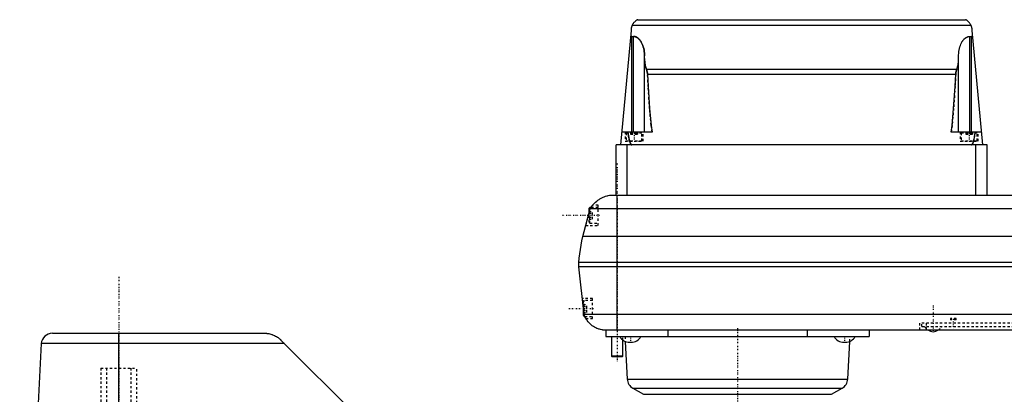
# Model space of a CAD drawing. Extents: x -614 to 147, y -510 to 213.
# Tile 3 of 4: x -594 to -156, y -191 to -24. Entities that reach past the tile are written whole.
import ezdxf

# ---------------------------------------------------------------- set-up
doc = ezdxf.new("R2010")
doc.units = 0
doc.linetypes.add('CENTER', pattern=[1.5, 0.45, -0.5, 0.05, -0.5])
doc.linetypes.add('DASHED', pattern=[2, 1, -1])
for name, color, linetype in [('AM_0', 7, 'CONTINUOUS'), ('AM_3', 7, 'DASHED'), ('AM_7', 7, 'CENTER')]:
    doc.layers.add(name, color=color, linetype=linetype)

msp = doc.modelspace()

# ---------------------------------------------------------------- linework, layer by layer
at = {"layer": 'AM_0', "color": 7, "linetype": 'CONTINUOUS'}
for p, q in [((-319.35, -24), (-173.65, -24)), ((-322.32, -28.75), (-327, -79.7)), ((-321.83, -26.5), (-171.17, -26.5)), ((-166, -79.7), (-170.68, -28.75)), ((-322, -74), (-322, -31.44)), ((-322, -31.44), (-321.3, -31.44)), ((-321.3, -74), (-321.3, -31.44)), ((-171.7, -31.44), (-171, -31.44)), ((-171.7, -74), (-171.7, -31.44)), ((-171, -74), (-171, -31.44)), ((-316.3, -74), (-316.3, -40.09)), ((-176.7, -74), (-176.7, -40.09)), ((-315.52, -45.95), (-177.48, -45.95)), ((-315.01, -48.21), (-177.99, -48.21)), ((-313, -74), (-326.48, -74)), ((-166.52, -74), (-180, -74)), ((-329, -102), (-329, -79.7)), ((-164, -79.7), (-329, -79.7)), ((-324, -102), (-324, -79.7)), ((-169, -102), (-169, -79.7)), ((-164, -102), (-164, -79.7)), ((-331, -102), (62.5, -102)), ((-328.5, -162), (-328.5, -102)), ((-343.75, -120.5), (-340.5, -108.15)), ((-340.6, -107.5), (-341, -107.9)), ((-341, -110.04), (-341, -107.9)), ((-340.1, -107.5), (-340.6, -107.5)), ((-340.6, -108.53), (-340.6, -107.5)), ((72, -108.15), (-340.5, -108.15)), ((75.25, -120.5), (-343.75, -120.5)), ((77, -132), (-345.5, -132)), ((-345.5, -134), (-345.5, -132)), ((77, -134), (-345.5, -134)), ((-343.15, -155.2), (-345.5, -134)), ((-343.5, -155.6), (-343.5, -152.04)), ((-343.5, -155.6), (-343.1, -156)), ((74.65, -155.2), (-343.15, -155.2)), ((-343.1, -156), (-343.1, -155.35)), ((-343.1, -156), (-342.85, -156)), ((-579.53, -163.5), (-485, -163.5)), ((-550, -358.5), (-550, -163.5)), ((-335, -162), (66.5, -162)), ((-333.5, -162), (-333.5, -165)), ((-333.5, -165), (-216.5, -165)), ((-331, -165), (-331, -173.7)), ((-305.92, -162), (-305.92, -165)), ((-244.08, -162), (-244.08, -165)), ((-216.5, -162), (-216.5, -165)), ((-584.5, -168.1), (-594.1, -350.55)), ((-476.39, -168.1), (-584.5, -168.1)), ((-478, -166.5), (-422.1, -222.2)), ((-326, -173.7), (-326, -166.51)), ((-324.89, -167.14), (-324, -183.85)), ((-322.99, -167.51), (-322.27, -167.51)), ((-227.73, -167.51), (-227.01, -167.51)), ((-226, -183.85), (-225.11, -167.14)), ((-331, -173.7), (-330.7, -174)), ((-326, -173.7), (-331, -173.7)), ((-326.3, -174), (-330.7, -174)), ((-326.3, -174), (-326, -173.7)), ((-324, -183.85), (-226, -183.85)), ((-321.5, -187.95), (-316.85, -190.67)), ((-321.5, -187.95), (-228.5, -187.95)), ((-233.15, -190.67), (-228.5, -187.95)), ((-316.85, -190.67), (-233.15, -190.67))]:
    msp.add_line(p, q, dxfattribs=at)
for points in [[(-319.35, -24, 0), (-319.35, -24, 0), (-319.35, -24, 0), (-319.36, -24, 0), (-319.36, -24.01, 0), (-319.37, -24.01, 0), (-319.37, -24.01, 0), (-319.38, -24.01, 0), (-319.39, -24.02, 0), (-319.4, -24.02, 0), (-319.41, -24.03, 0), (-319.41, -24.03, 0), (-319.42, -24.03, 0), (-319.43, -24.04, 0), (-319.44, -24.05, 0), (-319.46, -24.05, 0), (-319.47, -24.06, 0), (-319.49, -24.07, 0), (-319.5, -24.07, 0), (-319.5, -24.08, 0), (-319.52, -24.09, 0), (-319.54, -24.09, 0), (-319.55, -24.1, 0), (-319.56, -24.1, 0), (-319.57, -24.11, 0), (-319.59, -24.12, 0), (-319.6, -24.13, 0), (-319.61, -24.14, 0), (-319.63, -24.15, 0), (-319.66, -24.16, 0), (-319.73, -24.2, 0), (-319.88, -24.29, 0), (-320.03, -24.39, 0), (-320.2, -24.51, 0), (-320.36, -24.64, 0), (-320.44, -24.71, 0), (-320.53, -24.78, 0), (-320.69, -24.92, 0), (-320.85, -25.08, 0), (-321.02, -25.26, 0), (-321.18, -25.46, 0), (-321.34, -25.67, 0), (-321.42, -25.78, 0), (-321.49, -25.9, 0), (-321.64, -26.13, 0), (-321.77, -26.38, 0), (-321.83, -26.5, 0)], [(-171.17, -26.5, 0), (-171.23, -26.38, 0), (-171.36, -26.13, 0), (-171.51, -25.9, 0), (-171.58, -25.78, 0), (-171.66, -25.67, 0), (-171.82, -25.46, 0), (-171.98, -25.26, 0), (-172.15, -25.08, 0), (-172.31, -24.92, 0), (-172.47, -24.78, 0), (-172.56, -24.71, 0), (-172.64, -24.64, 0), (-172.8, -24.51, 0), (-172.97, -24.39, 0), (-173.12, -24.29, 0), (-173.27, -24.2, 0), (-173.34, -24.16, 0), (-173.37, -24.15, 0), (-173.39, -24.14, 0), (-173.4, -24.13, 0), (-173.41, -24.12, 0), (-173.43, -24.11, 0), (-173.44, -24.1, 0), (-173.45, -24.1, 0), (-173.46, -24.09, 0), (-173.48, -24.09, 0), (-173.5, -24.08, 0), (-173.5, -24.07, 0), (-173.51, -24.07, 0), (-173.53, -24.06, 0), (-173.54, -24.05, 0), (-173.56, -24.05, 0), (-173.57, -24.04, 0), (-173.58, -24.03, 0), (-173.59, -24.03, 0), (-173.59, -24.03, 0), (-173.6, -24.02, 0), (-173.61, -24.02, 0), (-173.62, -24.01, 0), (-173.63, -24.01, 0), (-173.63, -24.01, 0), (-173.64, -24.01, 0), (-173.64, -24, 0), (-173.65, -24, 0), (-173.65, -24, 0), (-173.65, -24, 0)], [(-321.83, -26.5, 0), (-321.85, -26.56, 0), (-321.91, -26.68, 0), (-321.96, -26.8, 0), (-321.98, -26.86, 0), (-322, -26.92, 0), (-322.04, -27.04, 0), (-322.08, -27.16, 0), (-322.12, -27.28, 0), (-322.16, -27.41, 0), (-322.19, -27.53, 0), (-322.2, -27.6, 0), (-322.21, -27.66, 0), (-322.24, -27.79, 0), (-322.26, -27.91, 0), (-322.28, -28.04, 0), (-322.29, -28.17, 0), (-322.31, -28.3, 0), (-322.31, -28.36, 0), (-322.32, -28.43, 0), (-322.32, -28.56, 0), (-322.32, -28.69, 0), (-322.32, -28.75, 0)], [(-170.68, -28.75, 0), (-170.68, -28.69, 0), (-170.68, -28.56, 0), (-170.68, -28.43, 0), (-170.69, -28.36, 0), (-170.69, -28.3, 0), (-170.71, -28.17, 0), (-170.72, -28.04, 0), (-170.74, -27.91, 0), (-170.76, -27.79, 0), (-170.79, -27.66, 0), (-170.8, -27.6, 0), (-170.81, -27.53, 0), (-170.84, -27.41, 0), (-170.88, -27.28, 0), (-170.92, -27.16, 0), (-170.96, -27.04, 0), (-171, -26.92, 0), (-171.02, -26.86, 0), (-171.04, -26.8, 0), (-171.09, -26.68, 0), (-171.15, -26.56, 0), (-171.17, -26.5, 0)], [(-322.57, -31.38, 0), (-322.55, -31.39, 0), (-322.52, -31.39, 0), (-322.49, -31.4, 0), (-322.47, -31.4, 0), (-322.46, -31.4, 0), (-322.43, -31.41, 0), (-322.39, -31.41, 0), (-322.36, -31.42, 0), (-322.33, -31.42, 0), (-322.3, -31.42, 0), (-322.28, -31.42, 0), (-322.27, -31.43, 0), (-322.24, -31.43, 0), (-322.2, -31.43, 0), (-322.17, -31.43, 0), (-322.14, -31.43, 0), (-322.11, -31.44, 0), (-322.09, -31.44, 0), (-322.08, -31.44, 0), (-322.05, -31.44, 0), (-322.02, -31.44, 0), (-322, -31.44, 0)], [(-321.3, -31.44, 0), (-321.27, -31.44, 0), (-321.19, -31.44, 0), (-321.12, -31.44, 0), (-321.08, -31.45, 0), (-321.05, -31.45, 0), (-320.98, -31.46, 0), (-320.9, -31.47, 0), (-320.83, -31.48, 0), (-320.76, -31.49, 0), (-320.69, -31.5, 0), (-320.65, -31.51, 0), (-320.61, -31.52, 0), (-320.54, -31.54, 0), (-320.47, -31.56, 0), (-320.4, -31.58, 0), (-320.33, -31.6, 0), (-320.26, -31.63, 0), (-320.22, -31.64, 0), (-320.18, -31.66, 0), (-320.11, -31.69, 0), (-320.04, -31.72, 0), (-320.01, -31.73, 0), (-319.97, -31.75, 0), (-319.9, -31.78, 0), (-319.83, -31.82, 0), (-319.8, -31.84, 0), (-319.76, -31.86, 0), (-319.7, -31.9, 0), (-319.63, -31.94, 0), (-319.56, -31.98, 0), (-319.49, -32.03, 0), (-319.42, -32.07, 0), (-319.39, -32.1, 0), (-319.36, -32.12, 0), (-319.29, -32.17, 0), (-319.22, -32.22, 0), (-319.16, -32.28, 0), (-319.09, -32.33, 0), (-319.03, -32.39, 0), (-318.99, -32.42, 0), (-318.96, -32.45, 0), (-318.9, -32.51, 0), (-318.83, -32.57, 0), (-318.77, -32.63, 0), (-318.71, -32.69, 0), (-318.65, -32.76, 0), (-318.62, -32.79, 0), (-318.59, -32.83, 0), (-318.52, -32.9, 0), (-318.46, -32.97, 0), (-318.4, -33.04, 0), (-318.35, -33.11, 0), (-318.29, -33.19, 0), (-318.26, -33.23, 0), (-318.23, -33.27, 0), (-318.17, -33.34, 0), (-318.12, -33.42, 0), (-318.06, -33.5, 0), (-318.01, -33.59, 0), (-317.95, -33.67, 0), (-317.92, -33.71, 0), (-317.9, -33.76, 0), (-317.84, -33.84, 0), (-317.79, -33.93, 0), (-317.77, -33.97, 0), (-317.62, -34.25, 0), (-317.34, -34.82, 0), (-317.09, -35.44, 0), (-316.87, -36.1, 0), (-316.68, -36.78, 0), (-316.53, -37.49, 0), (-316.47, -37.85, 0), (-316.42, -38.22, 0), (-316.35, -38.96, 0), (-316.31, -39.72, 0), (-316.3, -40.09, 0)], [(-176.7, -40.09, 0), (-176.69, -39.72, 0), (-176.65, -38.96, 0), (-176.58, -38.22, 0), (-176.53, -37.85, 0), (-176.47, -37.49, 0), (-176.32, -36.78, 0), (-176.13, -36.1, 0), (-175.91, -35.44, 0), (-175.66, -34.82, 0), (-175.38, -34.25, 0), (-175.23, -33.97, 0), (-175.21, -33.93, 0), (-175.16, -33.84, 0), (-175.1, -33.76, 0), (-175.08, -33.71, 0), (-175.05, -33.67, 0), (-174.99, -33.59, 0), (-174.94, -33.5, 0), (-174.88, -33.42, 0), (-174.83, -33.34, 0), (-174.77, -33.27, 0), (-174.74, -33.23, 0), (-174.71, -33.19, 0), (-174.65, -33.11, 0), (-174.6, -33.04, 0), (-174.54, -32.97, 0), (-174.48, -32.9, 0), (-174.41, -32.83, 0), (-174.38, -32.79, 0), (-174.35, -32.76, 0), (-174.29, -32.69, 0), (-174.23, -32.63, 0), (-174.17, -32.57, 0), (-174.1, -32.51, 0), (-174.04, -32.45, 0), (-174.01, -32.42, 0), (-173.97, -32.39, 0), (-173.91, -32.33, 0), (-173.84, -32.28, 0), (-173.78, -32.22, 0), (-173.71, -32.17, 0), (-173.64, -32.12, 0), (-173.61, -32.1, 0), (-173.58, -32.07, 0), (-173.51, -32.03, 0), (-173.44, -31.98, 0), (-173.37, -31.94, 0), (-173.3, -31.9, 0), (-173.24, -31.86, 0), (-173.2, -31.84, 0), (-173.17, -31.82, 0), (-173.1, -31.78, 0), (-173.03, -31.75, 0), (-172.99, -31.73, 0), (-172.96, -31.72, 0), (-172.89, -31.69, 0), (-172.82, -31.66, 0), (-172.78, -31.64, 0), (-172.74, -31.63, 0), (-172.67, -31.6, 0), (-172.6, -31.58, 0), (-172.53, -31.56, 0), (-172.46, -31.54, 0), (-172.39, -31.52, 0), (-172.35, -31.51, 0), (-172.31, -31.5, 0), (-172.24, -31.49, 0), (-172.17, -31.48, 0), (-172.1, -31.47, 0), (-172.02, -31.46, 0), (-171.95, -31.45, 0), (-171.92, -31.45, 0), (-171.88, -31.44, 0), (-171.81, -31.44, 0), (-171.73, -31.44, 0), (-171.7, -31.44, 0)], [(-171, -31.44, 0), (-170.98, -31.44, 0), (-170.95, -31.44, 0), (-170.92, -31.44, 0), (-170.91, -31.44, 0), (-170.89, -31.44, 0), (-170.86, -31.43, 0), (-170.83, -31.43, 0), (-170.8, -31.43, 0), (-170.76, -31.43, 0), (-170.73, -31.43, 0), (-170.72, -31.42, 0), (-170.7, -31.42, 0), (-170.67, -31.42, 0), (-170.64, -31.42, 0), (-170.61, -31.41, 0), (-170.57, -31.41, 0), (-170.54, -31.4, 0), (-170.53, -31.4, 0), (-170.51, -31.4, 0), (-170.48, -31.39, 0), (-170.45, -31.39, 0), (-170.43, -31.38, 0)], [(-316.3, -41.3, 0), (-316.3, -41.44, 0), (-316.3, -41.71, 0), (-316.29, -41.98, 0), (-316.28, -42.12, 0), (-316.27, -42.25, 0), (-316.25, -42.52, 0), (-316.23, -42.79, 0), (-316.2, -43.06, 0), (-316.16, -43.33, 0), (-316.12, -43.59, 0), (-316.1, -43.72, 0), (-316.08, -43.85, 0), (-316.03, -44.11, 0), (-315.98, -44.37, 0), (-315.92, -44.62, 0), (-315.86, -44.87, 0), (-315.79, -45.12, 0), (-315.75, -45.24, 0), (-315.72, -45.36, 0), (-315.64, -45.6, 0), (-315.56, -45.83, 0), (-315.52, -45.95, 0)], [(-177.48, -45.95, 0), (-177.44, -45.83, 0), (-177.36, -45.6, 0), (-177.28, -45.36, 0), (-177.25, -45.24, 0), (-177.21, -45.12, 0), (-177.14, -44.87, 0), (-177.08, -44.62, 0), (-177.02, -44.37, 0), (-176.97, -44.11, 0), (-176.92, -43.85, 0), (-176.9, -43.72, 0), (-176.88, -43.59, 0), (-176.84, -43.33, 0), (-176.8, -43.06, 0), (-176.77, -42.79, 0), (-176.75, -42.52, 0), (-176.73, -42.25, 0), (-176.72, -42.12, 0), (-176.71, -41.98, 0), (-176.7, -41.71, 0), (-176.7, -41.44, 0), (-176.7, -41.3, 0)], [(-315.52, -45.95, 0), (-315.5, -46.01, 0), (-315.46, -46.12, 0), (-315.42, -46.24, 0), (-315.4, -46.3, 0), (-315.38, -46.36, 0), (-315.34, -46.48, 0), (-315.3, -46.6, 0), (-315.27, -46.73, 0), (-315.23, -46.85, 0), (-315.2, -46.98, 0), (-315.18, -47.04, 0), (-315.17, -47.1, 0), (-315.14, -47.23, 0), (-315.11, -47.36, 0), (-315.09, -47.49, 0), (-315.07, -47.62, 0), (-315.05, -47.75, 0), (-315.05, -47.82, 0), (-315.04, -47.88, 0), (-315.03, -48.02, 0), (-315.02, -48.15, 0), (-315.01, -48.21, 0)], [(-177.99, -48.21, 0), (-177.98, -48.15, 0), (-177.97, -48.02, 0), (-177.96, -47.88, 0), (-177.95, -47.82, 0), (-177.95, -47.75, 0), (-177.93, -47.62, 0), (-177.91, -47.49, 0), (-177.89, -47.36, 0), (-177.86, -47.23, 0), (-177.83, -47.1, 0), (-177.82, -47.04, 0), (-177.8, -46.98, 0), (-177.77, -46.85, 0), (-177.73, -46.73, 0), (-177.7, -46.6, 0), (-177.66, -46.48, 0), (-177.62, -46.36, 0), (-177.6, -46.3, 0), (-177.58, -46.24, 0), (-177.54, -46.12, 0), (-177.5, -46.01, 0), (-177.48, -45.95, 0)], [(-315.01, -48.21, 0), (-314.73, -53.77, 0), (-314.09, -63.46, 0), (-313.38, -71.06, 0), (-313, -74, 0)], [(-180, -74, 0), (-179.62, -71.06, 0), (-178.91, -63.46, 0), (-178.27, -53.77, 0), (-177.99, -48.21, 0)], [(-323.7, -74, 0), (-323.43, -75.73, 0), (-323.1, -77.36, 0), (-323.01, -77.75, 0), (-322.91, -78.1, 0), (-322.86, -78.26, 0), (-322.82, -78.42, 0), (-322.72, -78.7, 0), (-322.63, -78.95, 0), (-322.57, -79.08, 0), (-322.55, -79.11, 0), (-322.54, -79.15, 0), (-322.53, -79.16, 0), (-322.52, -79.18, 0), (-322.51, -79.21, 0), (-322.49, -79.24, 0), (-322.47, -79.27, 0), (-322.46, -79.3, 0), (-322.44, -79.33, 0), (-322.43, -79.34, 0), (-322.43, -79.35, 0), (-322.41, -79.38, 0), (-322.39, -79.4, 0), (-322.38, -79.43, 0), (-322.36, -79.45, 0), (-322.35, -79.47, 0), (-322.34, -79.48, 0), (-322.33, -79.49, 0), (-322.31, -79.51, 0), (-322.3, -79.53, 0), (-322.29, -79.54, 0), (-322.28, -79.55, 0), (-322.27, -79.57, 0), (-322.25, -79.58, 0), (-322.24, -79.59, 0), (-322.23, -79.6, 0), (-322.22, -79.61, 0), (-322.2, -79.62, 0), (-322.18, -79.63, 0), (-322.17, -79.65, 0), (-322.15, -79.66, 0), (-322.14, -79.66, 0), (-322.14, -79.66, 0), (-322.12, -79.67, 0), (-322.1, -79.68, 0), (-322.09, -79.69, 0), (-322.07, -79.69, 0), (-322.06, -79.69, 0), (-322.05, -79.7, 0), (-322.04, -79.7, 0), (-322.02, -79.7, 0), (-322.01, -79.7, 0), (-322, -79.7, 0)], [(-171, -79.7, 0), (-170.99, -79.7, 0), (-170.98, -79.7, 0), (-170.96, -79.7, 0), (-170.95, -79.7, 0), (-170.94, -79.69, 0), (-170.93, -79.69, 0), (-170.91, -79.69, 0), (-170.9, -79.68, 0), (-170.88, -79.67, 0), (-170.86, -79.66, 0), (-170.86, -79.66, 0), (-170.85, -79.66, 0), (-170.83, -79.65, 0), (-170.82, -79.63, 0), (-170.8, -79.62, 0), (-170.78, -79.61, 0), (-170.77, -79.6, 0), (-170.76, -79.59, 0), (-170.75, -79.58, 0), (-170.73, -79.57, 0), (-170.72, -79.55, 0), (-170.71, -79.54, 0), (-170.7, -79.53, 0), (-170.69, -79.51, 0), (-170.67, -79.49, 0), (-170.66, -79.48, 0), (-170.65, -79.47, 0), (-170.64, -79.45, 0), (-170.62, -79.43, 0), (-170.61, -79.4, 0), (-170.59, -79.38, 0), (-170.57, -79.35, 0), (-170.57, -79.34, 0), (-170.56, -79.33, 0), (-170.54, -79.3, 0), (-170.53, -79.27, 0), (-170.51, -79.24, 0), (-170.49, -79.21, 0), (-170.48, -79.18, 0), (-170.47, -79.16, 0), (-170.46, -79.15, 0), (-170.45, -79.11, 0), (-170.43, -79.08, 0), (-170.37, -78.95, 0), (-170.28, -78.7, 0), (-170.18, -78.42, 0), (-170.14, -78.26, 0), (-170.09, -78.1, 0), (-169.99, -77.75, 0), (-169.9, -77.36, 0), (-169.81, -76.94, 0), (-169.71, -76.48, 0), (-169.62, -75.99, 0), (-169.57, -75.73, 0), (-169.53, -75.46, 0), (-169.43, -74.9, 0), (-169.34, -74.31, 0), (-169.3, -74, 0)], [(-340.5, -108.15, 0), (-340.31, -107.84, 0), (-339.92, -107.24, 0), (-339.49, -106.67, 0), (-339.27, -106.4, 0), (-339.04, -106.13, 0), (-338.57, -105.63, 0), (-338.07, -105.16, 0), (-337.56, -104.71, 0), (-337.02, -104.31, 0), (-336.48, -103.93, 0), (-336.2, -103.76, 0), (-335.92, -103.59, 0), (-335.36, -103.29, 0), (-334.78, -103.01, 0), (-334.2, -102.77, 0), (-333.62, -102.56, 0), (-333.04, -102.39, 0), (-332.74, -102.31, 0), (-332.45, -102.24, 0), (-331.87, -102.12, 0), (-331.29, -102.03, 0), (-331, -102, 0)], [(-345.5, -132, 0), (-345.33, -130.06, 0), (-344.85, -126.2, 0), (-344.16, -122.39, 0), (-343.75, -120.5, 0)], [(-335, -162, 0), (-335.28, -161.96, 0), (-335.84, -161.85, 0), (-336.39, -161.71, 0), (-336.67, -161.62, 0), (-336.95, -161.53, 0), (-337.49, -161.32, 0), (-338.03, -161.08, 0), (-338.56, -160.8, 0), (-339.08, -160.49, 0), (-339.58, -160.14, 0), (-339.83, -159.95, 0), (-340.07, -159.75, 0), (-340.54, -159.34, 0), (-340.99, -158.88, 0), (-341.41, -158.4, 0), (-341.8, -157.88, 0), (-342.02, -157.56, 0), (-342.08, -157.47, 0), (-342.14, -157.38, 0), (-342.16, -157.33, 0), (-342.19, -157.28, 0), (-342.25, -157.19, 0), (-342.31, -157.09, 0), (-342.33, -157.04, 0), (-342.36, -157, 0), (-342.41, -156.9, 0), (-342.47, -156.8, 0), (-342.49, -156.75, 0), (-342.52, -156.7, 0), (-342.57, -156.6, 0), (-342.62, -156.5, 0), (-342.67, -156.4, 0), (-342.72, -156.3, 0), (-342.76, -156.2, 0), (-342.79, -156.15, 0), (-342.81, -156.1, 0), (-342.85, -156, 0), (-342.9, -155.89, 0), (-342.94, -155.79, 0), (-342.98, -155.68, 0), (-343.02, -155.58, 0), (-343.04, -155.52, 0), (-343.06, -155.47, 0), (-343.1, -155.36, 0), (-343.13, -155.25, 0), (-343.15, -155.2, 0)], [(-342.36, -157, 0), (-342.36, -157, 0), (-342.36, -156.99, 0), (-342.37, -156.98, 0), (-342.37, -156.97, 0), (-342.38, -156.96, 0), (-342.39, -156.94, 0), (-342.41, -156.9, 0), (-342.43, -156.87, 0), (-342.46, -156.82, 0), (-342.48, -156.77, 0), (-342.5, -156.74, 0), (-342.51, -156.71, 0), (-342.55, -156.65, 0), (-342.58, -156.58, 0), (-342.62, -156.5, 0), (-342.66, -156.42, 0), (-342.7, -156.34, 0), (-342.72, -156.29, 0), (-342.74, -156.25, 0), (-342.78, -156.15, 0), (-342.83, -156.05, 0), (-342.85, -156, 0)], [(-485, -163.5, 0), (-485, -163.5, 0), (-485, -163.5, 0), (-485, -163.5, 0), (-485, -163.5, 0), (-485, -163.5, 0), (-485, -163.5, 0), (-485, -163.5, 0), (-485, -163.5, 0), (-485, -163.5, 0), (-484.99, -163.5, 0), (-484.99, -163.5, 0), (-484.99, -163.5, 0), (-484.99, -163.5, 0), (-484.99, -163.5, 0), (-484.99, -163.5, 0), (-484.99, -163.5, 0), (-484.99, -163.5, 0), (-484.99, -163.5, 0), (-484.99, -163.5, 0), (-484.99, -163.5, 0), (-484.99, -163.5, 0), (-484.99, -163.5, 0), (-484.99, -163.5, 0), (-484.98, -163.5, 0), (-484.98, -163.5, 0), (-484.97, -163.5, 0), (-484.96, -163.5, 0), (-484.96, -163.5, 0), (-484.96, -163.5, 0), (-484.95, -163.5, 0), (-484.95, -163.5, 0), (-484.94, -163.5, 0), (-484.92, -163.5, 0), (-484.91, -163.5, 0), (-484.89, -163.5, 0), (-484.86, -163.5, 0), (-484.82, -163.5, 0), (-484.68, -163.51, 0), (-484.4, -163.53, 0), (-484.24, -163.54, 0), (-484.08, -163.56, 0), (-483.72, -163.6, 0), (-483.34, -163.66, 0), (-482.94, -163.75, 0), (-482.52, -163.85, 0), (-482.08, -163.98, 0), (-481.86, -164.05, 0), (-481.65, -164.13, 0), (-481.21, -164.31, 0), (-480.78, -164.5, 0), (-480.34, -164.73, 0), (-479.89, -164.99, 0), (-479.45, -165.27, 0), (-479.24, -165.43, 0), (-479.02, -165.59, 0), (-478.6, -165.94, 0), (-478.36, -166.15, 0), (-478.3, -166.21, 0), (-478.23, -166.27, 0), (-478.2, -166.31, 0), (-478.16, -166.34, 0), (-478.1, -166.4, 0), (-478.03, -166.47, 0), (-478, -166.5, 0)]]:
    msp.add_polyline3d(points, dxfattribs=at)
for centre, radius, start, end in [((-579.52, -168.5), 5, 90.1836, 175.4117), ((-322.99, -162.51), 5, 209.8262, 270), ((-322.27, -162.51), 5, 270, 330.1059), ((-227.73, -162.51), 5, 209.8941, 270), ((-227.01, -162.51), 5, 270, 330.1738), ((-187.18, -157.3), 5.66, 236.1387, 261.6499), ((-188.82, -157.3), 5.66, 278.3501, 303.8613), ((-319.01, -183.62), 5, 182.674, 240.072), ((-230.99, -183.62), 5, 299.928, 357.326)]:
    msp.add_arc(centre, radius, start, end, dxfattribs=at)
at = {"layer": 'AM_3', "color": 6, "linetype": 'DASHED'}
for p, q in [((-325, -74), (-325, -78)), ((-324.1, -74), (-324.5, -74.4)), ((-324.5, -74.4), (-324.5, -77.9)), ((-324.5, -74.4), (-317.5, -74.4)), ((-322.5, -74), (-322.5, -75)), ((-321, -74), (-321, -75)), ((-319.5, -74), (-319.5, -75)), ((-317.5, -74.4), (-317.9, -74)), ((-317.5, -77.9), (-317.5, -74.4)), ((-317, -78), (-317, -74)), ((-176, -74), (-176, -78)), ((-175.1, -74), (-175.5, -74.4)), ((-175.5, -74.4), (-175.5, -77.9)), ((-175.5, -74.4), (-168.5, -74.4)), ((-173.5, -74), (-173.5, -75)), ((-172, -74), (-172, -75)), ((-170.5, -74), (-170.5, -75)), ((-168.5, -74.4), (-168.9, -74)), ((-168.5, -77.9), (-168.5, -74.4)), ((-168, -78), (-168, -74)), ((-325, -78), (-317, -78)), ((-324.5, -77.9), (-317.5, -77.9)), ((-322.5, -75), (-319.5, -75)), ((-176, -78), (-168, -78)), ((-175.5, -77.9), (-168.5, -77.9)), ((-173.5, -75), (-170.5, -75)), ((-342.43, -115.5), (-340.5, -108.15)), ((-341, -109.27), (-339.5, -109.27)), ((-340.6, -114.5), (-340.6, -108.53)), ((-337, -107.5), (-340.1, -107.5)), ((-339.5, -112.73), (-339.5, -109.27)), ((-337, -106.5), (-339.35, -106.5)), ((-337, -115.5), (-337, -106.5)), ((-341, -114.1), (-341, -110.04)), ((-341, -110.13), (-339.5, -110.13)), ((-341, -111.87), (-339.5, -111.87)), ((-341, -112.73), (-339.5, -112.73)), ((-342.43, -115.5), (-337, -115.5)), ((-341, -114.1), (-340.6, -114.5)), ((-340.6, -114.5), (-337, -114.5)), ((-339.5, -148), (-343.95, -148)), ((-343.15, -155.2), (-343.95, -148)), ((-339.5, -157), (-339.5, -148)), ((-343.1, -149), (-343.5, -149.4)), ((-343.5, -152.04), (-343.5, -149.4)), ((-343.5, -150.77), (-342, -150.77)), ((-343.5, -151.63), (-342, -151.63)), ((-339.5, -149), (-343.1, -149)), ((-343.1, -155.35), (-343.1, -149)), ((-342, -154.23), (-342, -150.77)), ((-343.5, -153.37), (-342, -153.37)), ((-343.5, -154.23), (-342, -154.23)), ((-342.85, -156), (-339.5, -156)), ((-342.36, -157), (-339.5, -157)), ((-180.25, -157), (-180.25, -157.5)), ((-177.75, -157), (-180.25, -157)), ((-177.75, -157.5), (-180.25, -157.5)), ((-177.75, -157.5), (-177.75, -157)), ((-194, -162), (-194, -159)), ((46, -159), (-194, -159)), ((-193, -160.5), (-193, -159)), ((-193, -160.5), (45, -160.5)), ((-191, -162), (-191, -159)), ((-326, -166.51), (-326, -165)), ((-325, -165), (-324.89, -167.14)), ((-317.93, -165.01), (-317.93, -165)), ((-232.07, -165), (-232.07, -165.01)), ((-225.11, -167.14), (-225, -165)), ((-558, -179), (-558, -450.5)), ((-558, -179), (-542, -179)), ((-555.5, -179), (-555.5, -494)), ((-544.5, -494), (-544.5, -179)), ((-542, -450.5), (-542, -179))]:
    msp.add_line(p, q, dxfattribs=at)
for points in [[(-322, -31.44, 0), (-322.02, -31.44, 0), (-322.05, -31.44, 0), (-322.08, -31.44, 0), (-322.09, -31.44, 0), (-322.11, -31.44, 0), (-322.14, -31.43, 0), (-322.17, -31.43, 0), (-322.2, -31.43, 0), (-322.24, -31.43, 0), (-322.27, -31.43, 0), (-322.28, -31.42, 0), (-322.3, -31.42, 0), (-322.33, -31.42, 0), (-322.36, -31.42, 0), (-322.39, -31.41, 0), (-322.43, -31.41, 0), (-322.46, -31.4, 0), (-322.47, -31.4, 0), (-322.49, -31.4, 0), (-322.52, -31.39, 0), (-322.55, -31.39, 0), (-322.57, -31.38, 0)], [(-316.3, -40.09, 0), (-316.31, -39.72, 0), (-316.35, -38.96, 0), (-316.42, -38.22, 0), (-316.47, -37.85, 0), (-316.53, -37.49, 0), (-316.68, -36.78, 0), (-316.87, -36.1, 0), (-317.09, -35.44, 0), (-317.34, -34.82, 0), (-317.62, -34.25, 0), (-317.77, -33.97, 0), (-317.79, -33.93, 0), (-317.84, -33.84, 0), (-317.9, -33.76, 0), (-317.92, -33.71, 0), (-317.95, -33.67, 0), (-318.01, -33.59, 0), (-318.06, -33.5, 0), (-318.12, -33.42, 0), (-318.17, -33.34, 0), (-318.23, -33.27, 0), (-318.26, -33.23, 0), (-318.29, -33.19, 0), (-318.35, -33.11, 0), (-318.4, -33.04, 0), (-318.46, -32.97, 0), (-318.52, -32.9, 0), (-318.59, -32.83, 0), (-318.62, -32.79, 0), (-318.65, -32.76, 0), (-318.71, -32.69, 0), (-318.77, -32.63, 0), (-318.83, -32.57, 0), (-318.9, -32.51, 0), (-318.96, -32.45, 0), (-318.99, -32.42, 0), (-319.03, -32.39, 0), (-319.09, -32.33, 0), (-319.16, -32.28, 0), (-319.22, -32.22, 0), (-319.29, -32.17, 0), (-319.36, -32.12, 0), (-319.39, -32.1, 0), (-319.42, -32.07, 0), (-319.49, -32.03, 0), (-319.56, -31.98, 0), (-319.63, -31.94, 0), (-319.7, -31.9, 0), (-319.76, -31.86, 0), (-319.8, -31.84, 0), (-319.83, -31.82, 0), (-319.9, -31.78, 0), (-319.97, -31.75, 0), (-320.01, -31.73, 0), (-320.04, -31.72, 0), (-320.11, -31.69, 0), (-320.18, -31.66, 0), (-320.22, -31.64, 0), (-320.26, -31.63, 0), (-320.33, -31.6, 0), (-320.4, -31.58, 0), (-320.47, -31.56, 0), (-320.54, -31.54, 0), (-320.61, -31.52, 0), (-320.65, -31.51, 0), (-320.69, -31.5, 0), (-320.76, -31.49, 0), (-320.83, -31.48, 0), (-320.9, -31.47, 0), (-320.98, -31.46, 0), (-321.05, -31.45, 0), (-321.08, -31.45, 0), (-321.12, -31.44, 0), (-321.19, -31.44, 0), (-321.27, -31.44, 0), (-321.3, -31.44, 0)], [(-170.43, -31.38, 0), (-170.45, -31.39, 0), (-170.48, -31.39, 0), (-170.51, -31.4, 0), (-170.53, -31.4, 0), (-170.54, -31.4, 0), (-170.57, -31.41, 0), (-170.61, -31.41, 0), (-170.64, -31.42, 0), (-170.67, -31.42, 0), (-170.7, -31.42, 0), (-170.72, -31.42, 0), (-170.73, -31.43, 0), (-170.76, -31.43, 0), (-170.8, -31.43, 0), (-170.83, -31.43, 0), (-170.86, -31.43, 0), (-170.89, -31.44, 0), (-170.91, -31.44, 0), (-170.92, -31.44, 0), (-170.95, -31.44, 0), (-170.98, -31.44, 0), (-171, -31.44, 0)], [(-315.52, -45.95, 0), (-315.56, -45.83, 0), (-315.64, -45.6, 0), (-315.72, -45.36, 0), (-315.75, -45.24, 0), (-315.79, -45.12, 0), (-315.86, -44.87, 0), (-315.92, -44.62, 0), (-315.98, -44.37, 0), (-316.03, -44.11, 0), (-316.08, -43.85, 0), (-316.1, -43.72, 0), (-316.12, -43.59, 0), (-316.16, -43.33, 0), (-316.2, -43.06, 0), (-316.23, -42.79, 0), (-316.25, -42.52, 0), (-316.27, -42.25, 0), (-316.28, -42.12, 0), (-316.29, -41.98, 0), (-316.3, -41.71, 0), (-316.3, -41.44, 0), (-316.3, -41.3, 0)], [(-315.01, -48.21, 0), (-315.02, -48.15, 0), (-315.03, -48.02, 0), (-315.04, -47.88, 0), (-315.05, -47.82, 0), (-315.05, -47.75, 0), (-315.07, -47.62, 0), (-315.09, -47.49, 0), (-315.11, -47.36, 0), (-315.14, -47.23, 0), (-315.17, -47.1, 0), (-315.18, -47.04, 0), (-315.2, -46.98, 0), (-315.23, -46.85, 0), (-315.27, -46.73, 0), (-315.3, -46.6, 0), (-315.34, -46.48, 0), (-315.38, -46.36, 0), (-315.4, -46.3, 0), (-315.42, -46.24, 0), (-315.46, -46.12, 0), (-315.5, -46.01, 0), (-315.52, -45.95, 0)], [(-177.48, -45.95, 0), (-177.5, -46.01, 0), (-177.54, -46.12, 0), (-177.58, -46.24, 0), (-177.6, -46.3, 0), (-177.62, -46.36, 0), (-177.66, -46.48, 0), (-177.7, -46.6, 0), (-177.73, -46.73, 0), (-177.77, -46.85, 0), (-177.8, -46.98, 0), (-177.82, -47.04, 0), (-177.83, -47.1, 0), (-177.86, -47.23, 0), (-177.89, -47.36, 0), (-177.91, -47.49, 0), (-177.93, -47.62, 0), (-177.95, -47.75, 0), (-177.95, -47.82, 0), (-177.96, -47.88, 0), (-177.97, -48.02, 0), (-177.98, -48.15, 0), (-177.99, -48.21, 0)], [(-313, -74, 0), (-313.38, -71.06, 0), (-314.09, -63.46, 0), (-314.73, -53.77, 0), (-315.01, -48.21, 0)], [(-177.99, -48.21, 0), (-178.27, -53.77, 0), (-178.91, -63.46, 0), (-179.62, -71.06, 0), (-180, -74, 0)], [(-322, -79.7, 0), (-322.01, -79.7, 0), (-322.02, -79.7, 0), (-322.04, -79.7, 0), (-322.05, -79.7, 0), (-322.06, -79.69, 0), (-322.07, -79.69, 0), (-322.09, -79.69, 0), (-322.1, -79.68, 0), (-322.12, -79.67, 0), (-322.14, -79.66, 0), (-322.14, -79.66, 0), (-322.15, -79.66, 0), (-322.17, -79.65, 0), (-322.18, -79.63, 0), (-322.2, -79.62, 0), (-322.22, -79.61, 0), (-322.23, -79.6, 0), (-322.24, -79.59, 0), (-322.25, -79.58, 0), (-322.27, -79.57, 0), (-322.28, -79.55, 0), (-322.29, -79.54, 0), (-322.3, -79.53, 0), (-322.31, -79.51, 0), (-322.33, -79.49, 0), (-322.34, -79.48, 0), (-322.35, -79.47, 0), (-322.36, -79.45, 0), (-322.38, -79.43, 0), (-322.39, -79.4, 0), (-322.41, -79.38, 0), (-322.43, -79.35, 0), (-322.43, -79.34, 0), (-322.44, -79.33, 0), (-322.46, -79.3, 0), (-322.47, -79.27, 0), (-322.49, -79.24, 0), (-322.51, -79.21, 0), (-322.52, -79.18, 0), (-322.53, -79.16, 0), (-322.54, -79.15, 0), (-322.55, -79.11, 0), (-322.57, -79.08, 0), (-322.63, -78.95, 0), (-322.72, -78.7, 0), (-322.82, -78.42, 0), (-322.86, -78.26, 0), (-322.91, -78.1, 0), (-323.01, -77.75, 0), (-323.1, -77.36, 0), (-323.19, -76.94, 0), (-323.29, -76.48, 0), (-323.38, -75.99, 0), (-323.43, -75.73, 0), (-323.47, -75.46, 0), (-323.57, -74.9, 0), (-323.66, -74.31, 0), (-323.7, -74, 0)], [(-169.3, -74, 0), (-169.57, -75.73, 0), (-169.9, -77.36, 0), (-169.99, -77.75, 0), (-170.09, -78.1, 0), (-170.14, -78.26, 0), (-170.18, -78.42, 0), (-170.28, -78.7, 0), (-170.37, -78.95, 0), (-170.43, -79.08, 0), (-170.45, -79.11, 0), (-170.46, -79.15, 0), (-170.47, -79.16, 0), (-170.48, -79.18, 0), (-170.49, -79.21, 0), (-170.51, -79.24, 0), (-170.53, -79.27, 0), (-170.54, -79.3, 0), (-170.56, -79.33, 0), (-170.57, -79.34, 0), (-170.57, -79.35, 0), (-170.59, -79.38, 0), (-170.61, -79.4, 0), (-170.62, -79.43, 0), (-170.64, -79.45, 0), (-170.65, -79.47, 0), (-170.66, -79.48, 0), (-170.67, -79.49, 0), (-170.69, -79.51, 0), (-170.7, -79.53, 0), (-170.71, -79.54, 0), (-170.72, -79.55, 0), (-170.73, -79.57, 0), (-170.75, -79.58, 0), (-170.76, -79.59, 0), (-170.77, -79.6, 0), (-170.78, -79.61, 0), (-170.8, -79.62, 0), (-170.82, -79.63, 0), (-170.83, -79.65, 0), (-170.85, -79.66, 0), (-170.86, -79.66, 0), (-170.86, -79.66, 0), (-170.88, -79.67, 0), (-170.9, -79.68, 0), (-170.91, -79.69, 0), (-170.93, -79.69, 0), (-170.94, -79.69, 0), (-170.95, -79.7, 0), (-170.96, -79.7, 0), (-170.98, -79.7, 0), (-170.99, -79.7, 0), (-171, -79.7, 0)], [(-340.5, -108.15, 0), (-340.43, -108.03, 0), (-340.29, -107.8, 0), (-340.16, -107.6, 0), (-340.09, -107.5, 0)], [(-340.09, -107.5, 0), (-340.06, -107.45, 0), (-340, -107.36, 0), (-339.93, -107.26, 0), (-339.9, -107.22, 0), (-339.87, -107.17, 0), (-339.81, -107.09, 0), (-339.75, -107.01, 0), (-339.69, -106.93, 0), (-339.64, -106.86, 0), (-339.59, -106.8, 0), (-339.57, -106.77, 0), (-339.55, -106.74, 0), (-339.5, -106.69, 0), (-339.47, -106.64, 0), (-339.44, -106.6, 0), (-339.41, -106.57, 0), (-339.39, -106.54, 0), (-339.38, -106.53, 0), (-339.37, -106.52, 0), (-339.36, -106.51, 0), (-339.35, -106.5, 0), (-339.35, -106.5, 0)], [(-342.85, -156, 0), (-342.86, -155.98, 0), (-342.87, -155.94, 0), (-342.89, -155.9, 0), (-342.9, -155.88, 0), (-342.91, -155.86, 0), (-342.93, -155.82, 0), (-342.94, -155.78, 0), (-342.96, -155.73, 0), (-342.97, -155.69, 0), (-342.99, -155.65, 0), (-343, -155.63, 0), (-343.01, -155.6, 0), (-343.02, -155.56, 0), (-343.04, -155.51, 0), (-343.06, -155.47, 0), (-343.07, -155.42, 0), (-343.09, -155.37, 0), (-343.1, -155.35, 0), (-343.11, -155.32, 0), (-343.13, -155.28, 0), (-343.14, -155.23, 0), (-343.15, -155.2, 0)], [(-342.36, -157, 0), (-342.36, -157, 0), (-342.36, -156.99, 0), (-342.37, -156.98, 0), (-342.37, -156.97, 0), (-342.38, -156.96, 0), (-342.39, -156.94, 0), (-342.41, -156.9, 0), (-342.43, -156.87, 0), (-342.46, -156.82, 0), (-342.48, -156.77, 0), (-342.5, -156.74, 0), (-342.51, -156.71, 0), (-342.55, -156.65, 0), (-342.58, -156.58, 0), (-342.62, -156.5, 0), (-342.66, -156.42, 0), (-342.7, -156.34, 0), (-342.72, -156.29, 0), (-342.74, -156.25, 0), (-342.78, -156.15, 0), (-342.83, -156.05, 0), (-342.85, -156, 0)]]:
    msp.add_polyline3d(points, dxfattribs=at)
for centre, radius, start, end in [((-324.4, -77.9), 0.1, 180, 270), ((-317.6, -77.9), 0.1, 270, 0), ((-175.4, -77.9), 0.1, 180, 270), ((-168.6, -77.9), 0.1, 270, 0), ((-187.18, -157.3), 5.66, 214.4281, 236.1387), ((-188.82, -157.3), 5.66, 303.8613, 325.5719), ((-322.99, -162.51), 5, 270, 274.1554), ((-322.27, -162.51), 5, 265.8446, 270), ((-227.73, -162.51), 5, 270, 274.1554), ((-227.01, -162.51), 5, 265.8446, 270)]:
    msp.add_arc(centre, radius, start, end, dxfattribs=at)
at = {"layer": 'AM_7', "color": 4, "linetype": 'CENTER'}
for p, q in [((-321, -73.8), (-321, -78.2)), ((-172, -73.8), (-172, -78.2)), ((-328.5, -88), (-328.5, -176)), ((-352.75, -111), (-336.25, -111)), ((-550, -138.35), (-550, -467.23)), ((-350, -152.5), (-339, -152.5)), ((-188, -151.14), (-188, -163.46)), ((-179, -162.25), (-179, -156.75)), ((-275, -161.3), (-275, -242.7)), ((-550, -163.25), (-550, -509.75)), ((-322.63, -164.87), (-322.63, -167.64)), ((-227.37, -164.87), (-227.37, -167.64))]:
    msp.add_line(p, q, dxfattribs=at)

doc.saveas('drawing.dxf')
